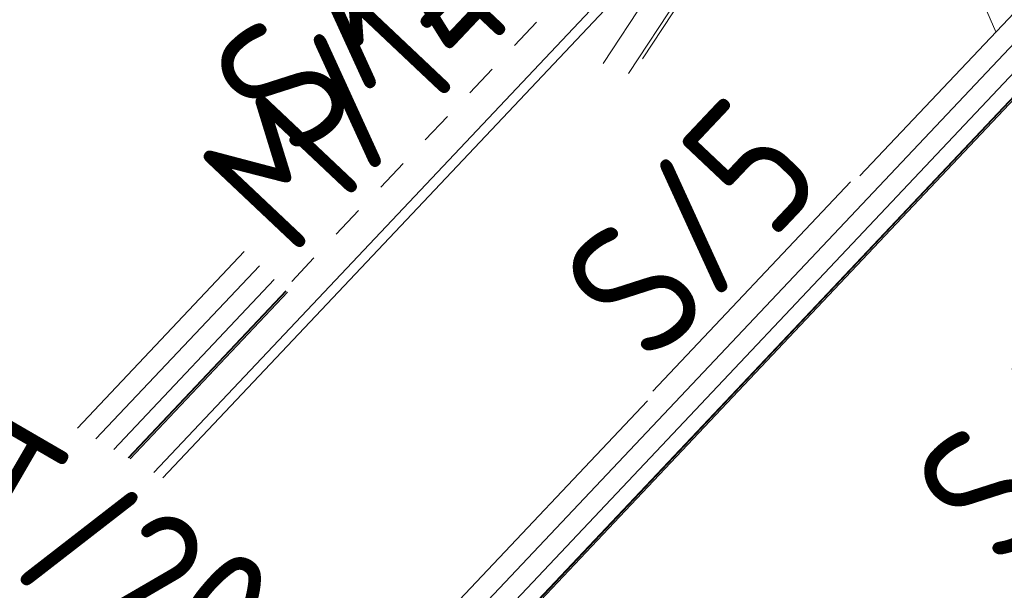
# Model space of a CAD drawing. Header units: millimetres. Extents: x -681 to 506, y -45 to 794.
# Tile 78 of 256: x -370 to -333, y 370 to 391. Entities that reach past the tile are written whole.
import ezdxf

# ---------------------------------------------------------------- set-up
doc = ezdxf.new("R2010")
doc.units = ezdxf.units.MM
doc.header["$LTSCALE"] = 0.6
doc.linetypes.add('XKITLINE00', pattern=[0])
doc.linetypes.add('XKITLINE02', pattern=[4, 2, -2])
doc.layers.add('Part', color=2, linetype='Continuous', lineweight=0)
doc.layers.add('PartMark', color=3, linetype='Continuous', lineweight=0)
doc.styles.add('ISOCPEUR', font='ISOCPEUR.TTF')

msp = doc.modelspace()

# ---------------------------------------------------------------- linework, layer by layer
at = {"layer": 'Part', "color": 2, "linetype": 'XKITLINE00', "lineweight": 0}
for p, q in [((-364.871, 374.555), (-338.455, 402.536)), ((-323.077, 402.133), (-338.744, 385.537)), ((-364.538, 374.362), (-338.653, 401.781)), ((-333.71, 390.869), (-338.343, 401.435)), ((-361.586, 360.214), (-323.537, 400.517)), ((-325.168, 397.708), (-361.977, 358.718)), ((-361.386, 358.357), (-325.399, 396.478)), ((-325.467, 396.518), (-361.375, 358.481)), ((-325.449, 396.507), (-361.356, 358.471)), ((-347.302, 389.325), (-342.573, 396.512)), ((-346.783, 389.875), (-342.471, 396.429)), ((-348.246, 389.694), (-344.066, 396.047)), ((-361.523, 382.738), (-367.699, 376.196)), ((-367.011, 375.797), (-360.96, 382.207)), ((-360.42, 381.697), (-366.351, 375.414)), ((-359.984, 381.285), (-365.818, 375.105)), ((-359.969, 381.271), (-365.8, 375.094)), ((-365.75, 375.065), (-359.928, 381.232)), ((-346.606, 377.209), (-362.273, 360.613))]:
    msp.add_line(p, q, dxfattribs=at)
at = {"layer": 'PartMark', "color": 1, "linetype": 'XKITLINE02', "lineweight": 0}
msp.add_line((-359.767, 381.631), (-350.389, 391.564), dxfattribs=at)
at = {"layer": 'PartMark', "color": 1, "linetype": 'XKITLINE00', "lineweight": 0}
msp.add_line((-346.404, 377.568), (-339.091, 385.315), dxfattribs=at)

# ---------------------------------------------------------------- texts
at = {"layer": 'PartMark', "color": 1, "style": 'ISOCPEUR', "width": 0.85}
for s, rotation, p in [('S/5', 46.6502, (-359.437, 385.968)), ('M/14', 46.6502, (-359.792, 382.479)), ('S/5', 46.6502, (-346.429, 378.416)), ('S/5', 46.6502, (-333.421, 370.865)), ('RT/20', -30.1376, (-376.144, 374.161))]:
    msp.add_text(s, height=5, rotation=rotation, dxfattribs=at).set_placement(p)

doc.saveas('drawing.dxf')
